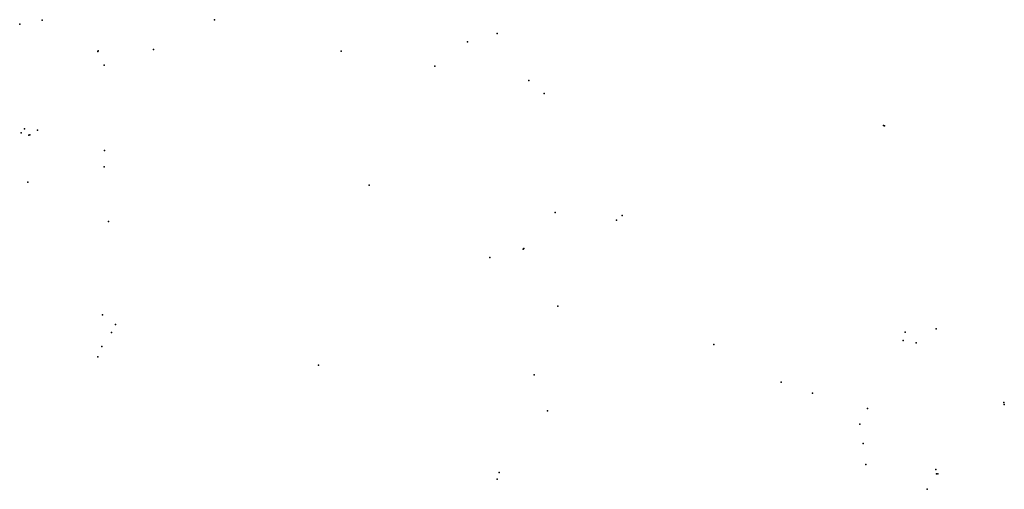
# Model space of a CAD drawing. Extents: x 182826 to 189773, y 317421 to 320731.
import ezdxf

# ---------------------------------------------------------------- set-up
doc = ezdxf.new("R2010")
doc.units = 0

msp = doc.modelspace()

# ---------------------------------------------------------------- linework, layer by layer
at = {"layer": 'O696_ZANDVANGPUT_A_98_VIEW', "color": 96}
for p in [(182985.2, 320727.1), (184201.5, 320731.1), (182826.5, 320698.8), (186195.8, 320633.2), (185985.9, 320575.6), (183378.1, 320506.7), (183379.8, 320511.3), (183770.4, 320520.7), (185094, 320509.7), (183422.9, 320410.7), (185754.2, 320404.3), (186418.2, 320301.7), (186526.5, 320210.3), (182859.5, 319961.5), (182952.2, 319953.5), (188920.9, 319984.3), (188927.6, 319983.5), (182837.6, 319933.2), (182891.4, 319917.3), (182896.9, 319919.4), (183424.5, 319808.3), (183423.3, 319693.2), (182884.3, 319585.7), (185292.4, 319566), (186603.4, 319372.1), (187036.1, 319317.6), (187077.5, 319351.9), (183453.1, 319308), (186378.9, 319114.5), (186382.5, 319118.8), (186142.5, 319055.2), (186142.6, 319055.2), (186623.9, 318712), (183410.2, 318650), (183501.6, 318582.8), (189292.8, 318552.6), (183474.3, 318527), (189073.9, 318529.3), (183406.1, 318426.5), (187724.3, 318441.7), (189058.9, 318469.7), (189151.6, 318452.6), (183378, 318354.2), (184934.3, 318296.3), (186456.3, 318228.2), (188197.7, 318177.2), (188418.7, 318097.6), (189768.7, 318033.4), (189772.5, 318019.9), (186550.2, 317973.1), (188808.3, 317989.7), (188752.6, 317880.7), (188777, 317743.2), (188796.8, 317596.1), (186209.1, 317540), (189290.3, 317560.1), (189295, 317529.6), (189303.9, 317529.8), (186196, 317491.8), (189228.3, 317421.1)]:
    msp.add_point(p, dxfattribs=at)

doc.saveas('drawing.dxf')
